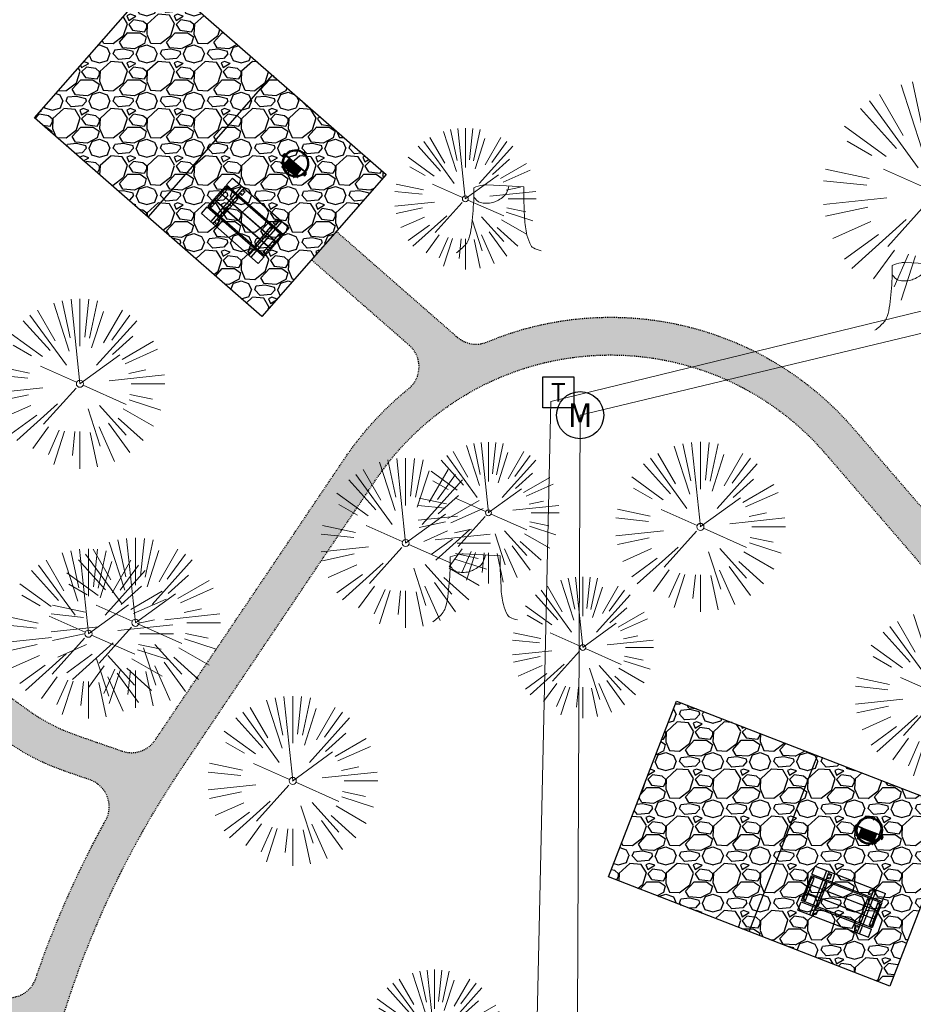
# Model space of a CAD drawing. Header units: feet. Extents: x 1134296 to 1140710, y 647902 to 649877.
# Tile 34 of 66: x 1134437 to 1134531, y 649044 to 649149. Entities that reach past the tile are written whole.
import ezdxf
from ezdxf.enums import TextEntityAlignment as Align
from ezdxf.lldxf.tags import DXFTag

# ---------------------------------------------------------------- set-up
doc = ezdxf.new("R2010")
doc.units = ezdxf.units.FT
doc.header["$MEASUREMENT"] = 0
doc.linetypes.add('RAD', pattern=[0.13, 0.08, -0.05])
for name, color, linetype, lineweight in [('-ANGLE-IRON', 8, 'Continuous', 25), ('V-SITE-VEGE', 8, 'Continuous', 18), ('V-UTIL-POWR-LINE-UNDR', 8, 'EXIST_PROP POWER UNDERGROUND LINE 1', 15)]:
    doc.layers.add(name, color=color, linetype=linetype, lineweight=lineweight)
for name, color, linetype in [('-BOLTS-LAGS-SCREWS', 7, 'Continuous'), ('-CONCRETE', 9, 'Continuous'), ('-HARDWARE', 7, 'Continuous'), ('-TIMBER', 6, 'Continuous'), ('C-CAMPSITE-PADS', 6, 'Continuous'), ('C-SWLK-GRVL', 5, 'RAD'), ('C-SWLK-GRVL-PATT', 8, 'Continuous'), ('G-TEXT-ST02', 2, 'Continuous'), ('G-XREF', 7, 'Continuous'), ('V-UTIL-POWR-STRC', 1, 'Continuous')]:
    doc.layers.add(name, color=color, linetype=linetype)
doc.styles.add('SEI-Dim & Leader', font='tahoma.ttf')
doc.styles.get("Standard").update_dxf_attribs({"font": 'arial.ttf'})
tags = doc.linetypes.add('EXIST_PROP POWER UNDERGROUND LINE 1', pattern='A,1.5,-0.2,["P-UG",Standard,S=0.08,R=0,X=-0.1,Y=-0.04],-0.3', length=2).pattern_tags.tags
tags[6] = DXFTag(74, 10)
pattern_1 = [(228.012787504, (3.6, 5), (-40.00000000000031, -45.00000000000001), [0.67268, -66.5954402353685]), (184.969740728, (3.15, 4.5), (59.99999999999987, 5.000000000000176), [1.15434, -114.27962380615]), (132.510447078, (2, 4.4), (50.00000000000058, -54.99999999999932), [0.8139400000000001, -80.5801629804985]), (267.273689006, (0.05, 3.15), (5.000000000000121, 100.0000000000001), [1.05119, -104.067790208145]), (292.833654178, (0, 2.1), (-24.99999999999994, 60.00000000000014), [1.030775, -102.0468656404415]), (357.273689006, (0.4, 1.15), (-100.0000000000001, 5.000000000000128), [1.05119, -104.067790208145]), (37.6942404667, (1.45, 1.1), (-64.99999999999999, -49.99999999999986), [1.390145, -137.62424274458]), (72.2553283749, (2.55, 1.95), (35.00000000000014, 110), [1.31244, -129.9316074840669]), (121.429565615, (2.95, 3.2), (-40.0000000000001, 64.99999999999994), [1.05475, -104.420365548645]), (175.236358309, (2.4, 4.1), (54.99999999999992, -5.00000000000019), [1.20416, -59.0038128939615]), (222.397437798, (1.2, 4.2), (-59.99999999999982, -54.99999999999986), [1.55724, -154.1668750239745]), (138.814074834, (5, 3.1), (-35.00000000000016, 30), [0.5315049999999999, -52.61922406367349]), (171.46923439, (4.600000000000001, 3.45), (64.99999999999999, -9.999999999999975), [1.011185, -100.107557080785]), (225, (3.6, 3.6), (-5.551115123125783e-16, -4.999999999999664), [0.707105, -6.3639628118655]), (203.198590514, (3.25, 4.2), (24.99999999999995, 9.999999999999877), [0.38079, -37.6980755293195]), (291.801409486, (2.9, 4.050000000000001), (-4.99999999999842, 15.00000000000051), [0.538515, -26.3873090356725]), (30.96375653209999, (3.1, 3.55), (15.00000000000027, 9.999999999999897), [0.874645, -28.2801144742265]), (161.565051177, (3.85, 4), (10.00000000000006, -4.999999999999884), [0.632455, -15.178933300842]), (16.389540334, (0, 4.050000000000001), (49.99999999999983, 15.00000000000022), [0.886, -87.714225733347]), (70.3461759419, (0.8500000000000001, 4.3), (-20.0000000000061, -55.00000000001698), [0.7433049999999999, -73.58703873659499]), (293.198590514, (3.85, 5), (-9.999999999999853, 24.99999999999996), [0.761575, -37.3172905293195]), (343.610459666, (4.149999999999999, 4.3), (-49.99999999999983, 15.00000000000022), [0.8859999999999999, -87.71422573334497]), (339.44395478, (0, 0.95), (-25.00000000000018, 10.00000000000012), [0.8543999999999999, -41.86561872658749]), (294.775140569, (0.8, 0.65), (-25.00000000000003, 55.00000000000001), [0.71589, -70.87321531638]), (66.8014094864, (3.9, 0), (9.999999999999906, 24.99999999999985), [0.761575, -37.3172905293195]), (17.3540246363, (4.2, 0.7000000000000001), (-64.99999999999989, -19.99999999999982), [0.838155, -82.97711807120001]), (69.44395478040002, (1.45, 0), (-10.00000000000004, -24.99999999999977), [0.4272, -42.29281872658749]), (101.309932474, (3.6, 0), (-4.999999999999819, 20.00000000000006), [0.25495, -25.240147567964]), (165.963756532, (3.55, 0.25), (14.99999999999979, -5.000000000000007), [1.030775, -19.5847531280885]), (186.009005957, (2.55, 0.5), (50.00000000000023, 4.999999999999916), [0.9552499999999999, -94.56961587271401]), (303.690067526, (3.1, 3.1), (-4.999999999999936, 9.999999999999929), [0.7211099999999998, -17.30664637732]), (353.157226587, (3.5, 2.5), (85.00000000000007, -10.00000000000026), [1.25897, -124.6378131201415]), (60.9453959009, (4.75, 2.35), (-19.99999999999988, -34.99999999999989), [0.51478, -50.963370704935]), (90, (5, 2.8), (-4.999999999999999, 5), [0.3, -4.699999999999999]), (120.256437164, (2.45, 0.65), (20.00000000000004, -35.00000000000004), [0.69462, -68.76759994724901]), (48.01278750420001, (2.1, 1.25), (40, 44.99999999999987), [1.34536, -65.92276023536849]), (0, (3, 2.25), (5, 5), [1.3, -3.7]), (325.3048464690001, (4.3, 2.25), (50.0000000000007, -34.99999999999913), [0.7905699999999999, -78.26637150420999]), (254.054604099, (4.95, 1.8), (-5.000000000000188, -20.00000000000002), [0.72801, -35.6725394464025]), (207.645975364, (4.75, 1.1), (-94.99999999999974, -50.00000000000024), [1.185325, -117.347370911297]), (175.42607874, (3.7, 0.55), (-64.99999999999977, 5.000000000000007), [1.253995, -124.1453670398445])]

# ---------------------------------------------------------------- blocks, each defined once
blk = doc.blocks.new('V-SITE-Meter')
blk.add_circle((0, 0), 0.08)
at = {"style": 'SEI-Dim & Leader'}
blk.add_text('M', height=0.08, dxfattribs=at).set_placement((0, 0), align=Align.MIDDLE_CENTER)
blk = doc.blocks.new('*U840', base_point=(1134495.955, 649106.737))
at = {"xscale": 31.25, "yscale": 31.25, "zscale": 31.25}
blk.add_blockref('V-SITE-Meter', (1134495.955, 649106.737), dxfattribs=at)
blk = doc.blocks.new('V-SITE-VEGE-Coniferious Tree 2')
at = {"color": 0, "linetype": 'ByBlock'}
for p, q in [((-0.0574950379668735, 0.2703678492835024), (-0.1039851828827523, 0.4890788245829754)), ((-0.0003172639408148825, 0.0025937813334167), (-0.05229705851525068, 0.4972664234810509)), ((-3.601054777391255e-05, 0.2219193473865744), (-3.601054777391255e-05, 0.5000060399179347)), ((0.02890183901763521, 0.2753366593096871), (0.05222503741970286, 0.4972664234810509)), ((0.0571938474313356, 0.2692740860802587), (0.1039131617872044, 0.4890788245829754)), ((-0.06264093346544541, 0.1926377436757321), (-0.1545378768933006, 0.4755369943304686)), ((-0.07913071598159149, 0.1088658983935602), (-0.2939353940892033, 0.4045257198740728)), ((-0.1460065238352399, 0.2528363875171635), (-0.2500390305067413, 0.4330260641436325)), ((0.06850648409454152, 0.2109817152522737), (0.1382469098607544, 0.425630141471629)), ((0.139142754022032, 0.2410654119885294), (0.2499670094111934, 0.4330260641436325)), ((0.1868724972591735, 0.2572635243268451), (0.2938633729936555, 0.4045257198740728)), ((-0.1756943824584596, 0.1950752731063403), (-0.3346129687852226, 0.3715878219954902)), ((0.09777767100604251, 0.108636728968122), (0.3345409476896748, 0.3715878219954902)), ((-0.2201011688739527, 0.1598873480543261), (-0.4045617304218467, 0.2938993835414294)), ((0.1919663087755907, 0.1728666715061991), (0.3115823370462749, 0.2805763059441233)), ((-0.2844040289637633, 0.1641894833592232), (-0.393144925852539, 0.2269610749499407)), ((0.2487690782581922, 0.143647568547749), (0.4329900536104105, 0.2500030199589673)), ((0.2658942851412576, 0.1183972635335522), (0.4567507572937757, 0.2033670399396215)), ((-0.0009318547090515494, -0.0006770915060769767), (0.2349564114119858, 0.1707208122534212)), ((-0.2961437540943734, 0.06292784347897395), (-0.4891148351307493, 0.1039491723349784)), ((-0.01992166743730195, 0.008854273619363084), (-0.2318825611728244, 0.1032199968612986)), ((-0.3060292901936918, 0.03215663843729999), (-0.4973024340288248, 0.05226104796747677)), ((0.173080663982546, 0.01818771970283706), (0.497230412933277, 0.05226104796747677)), ((0.2872695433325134, 0.06106323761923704), (0.3884790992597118, 0.08257391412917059)), ((0.3024988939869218, 0), (0.4999700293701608, 0)), ((-0.2182782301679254, -0.02292736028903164), (-0.4973024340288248, -0.05226104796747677)), ((-0.02300503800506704, -0.02554197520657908), (-0.2137781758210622, -0.2373882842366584)), ((0.01849546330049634, -0.008260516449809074), (0.2719985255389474, -0.1211160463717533)), ((-0.302185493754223, -0.0642195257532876), (-0.4891148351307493, -0.1039491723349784)), ((0.2936342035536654, -0.06241742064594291), (0.4274066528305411, -0.09084484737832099)), ((-0.2881436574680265, -0.1282723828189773), (-0.4568227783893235, -0.2033670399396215)), ((-0.1320480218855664, -0.1188660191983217), (-0.3716238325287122, -0.3345769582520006)), ((0.1143820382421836, -0.1271057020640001), (0.2718110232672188, -0.301920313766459)), ((0.2891445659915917, -0.09395946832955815), (0.4755009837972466, -0.1545018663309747)), ((0.04781873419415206, -0.1473038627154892), (0.1192466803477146, -0.3671294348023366)), ((0.2555295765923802, -0.1475434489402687), (0.4329900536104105, -0.2500030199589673)), ((-0.254528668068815, -0.1848980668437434), (-0.4045617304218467, -0.2938993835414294)), ((0.2253521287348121, -0.2029399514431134), (0.3715518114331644, -0.3345769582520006)), ((-0.1842986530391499, -0.2536176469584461), (-0.2766747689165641, -0.3807650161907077)), ((0.1131111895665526, -0.2541280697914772), (0.2033310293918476, -0.4567867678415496)), ((0.1688618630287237, -0.2324611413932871), (0.2938633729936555, -0.4045257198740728)), ((-0.1213812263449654, -0.2725449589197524), (-0.1855903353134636, -0.4167758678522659)), ((-0.09098502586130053, -0.2799408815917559), (-0.1545378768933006, -0.4755369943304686)), ((-0.02966136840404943, -0.2817638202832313), (-0.04434904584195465, -0.4216092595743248)), ((-3.601054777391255e-05, -0.2817638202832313), (-3.601054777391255e-05, -0.5000060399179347)), ((0.06104806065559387, -0.2873055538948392), (0.1039131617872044, -0.4890788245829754))]:
    blk.add_line(p, q, dxfattribs=at)
blk.add_circle((-3.601054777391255e-05, 0), 0.02083358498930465)
blk = doc.blocks.new('V-UTIL-POWR-TRANS')
blk.add_lwpolyline([(-0.07500000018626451, 0.07500000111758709), (0.07499999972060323, 0.07500000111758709), (0.07499999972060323, -0.07499999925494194), (-0.07500000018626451, -0.07499999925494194)], close=True)
at = {"style": 'SEI-Dim & Leader'}
blk.add_text('T', height=0.09, dxfattribs=at).set_placement((0, 0), align=Align.MIDDLE_CENTER)
blk = doc.blocks.new('*U893', base_point=(1134495.955, 649106.737))
at = {"xscale": 31.25, "yscale": 31.25, "zscale": 31.25}
blk.add_blockref('V-SITE-Meter', (1134495.955, 649106.737), dxfattribs=at)
blk = doc.blocks.new('V-SITE-VEGE-Stump')
for points in [[(-0.122905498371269, -0.01429599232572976, 0.05261256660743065), (-0.09863241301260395, 0.007697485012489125, 0.1061947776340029), (-0.09053039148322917, 0.02191696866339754, 0.04486152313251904), (-0.08374707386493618, 0.05273626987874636, 0.02007395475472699), (-0.07764030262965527, 0.1228815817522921, 0.01167487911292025), (-0.07732468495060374, 0.1363966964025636, 0.007866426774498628), (-0.07764030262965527, 0.1564565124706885)], [(-0.07764030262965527, 0.1564565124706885, -0.02766804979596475), (-0.05341885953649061, 0.1633605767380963, -0.0679781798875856), (-0.04316680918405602, 0.1642506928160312), (0.008593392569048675, 0.1616126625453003), (0.05395851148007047, 0.1590945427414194)], [(0.01506844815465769, 0.161253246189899, -0.08286378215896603), (0.008147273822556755, 0.1419669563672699, -0.1113242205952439), (-0.002098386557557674, 0.130555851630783, -0.03931328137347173), (-0.01592715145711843, 0.1222882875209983, -0.04919659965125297), (-0.02797848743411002, 0.1177254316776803, -0.06600187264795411), (-0.0446681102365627, 0.1155126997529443, -0.07018691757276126), (-0.06035359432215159, 0.1177254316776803, -0.1148593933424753), (-0.06850904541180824, 0.1222766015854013, -0.0759377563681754), (-0.07734269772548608, 0.1331671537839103)], [(0.05395851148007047, 0.1590945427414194, 0.004334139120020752), (0.05376627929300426, 0.1369184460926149, 0.00834373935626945), (0.05395851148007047, 0.1253997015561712), (0.05605689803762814, 0.07623641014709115, 0.04625247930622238), (0.06241632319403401, 0.03170819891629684, 0.06962485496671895), (0.07334360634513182, 0.00381048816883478, 0.1497246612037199), (0.07941695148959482, -0.001975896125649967, 0.05852299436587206), (0.09922370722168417, -0.009139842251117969)]]:
    blk.add_lwpolyline(points, format="xyb")
blk = doc.blocks.new('C_XBASE-PACTOLA_02403811')
at = {"layer": 'V-UTIL-POWR-LINE-UNDR', "flags": 128}
for points in [[(1134480.127728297, 648231.4910384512), (1134494.996471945, 648496.1691917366), (1134496.354631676, 648566.44434151), (1134464.634199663, 648641.5326281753), (1134459.677329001, 648691.5978201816), (1134473.792826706, 648747.2770438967), (1134487.668805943, 648772.8760612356), (1134492.621603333, 648802.5716343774), (1134496.091176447, 648841.0190152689), (1134500.796308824, 648860.3211453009), (1134494.587384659, 648928.3795930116), (1134495.610681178, 649027.1179445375), (1134495.955, 649106.737), (1134599.221251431, 649131.4978260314), (1134637.553107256, 649168.5421751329), (1134656.340245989, 649214.8847448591), (1134694.635392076, 649279.0850905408), (1134746.477990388, 649319.7325033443), (1134803.106029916, 649342.8457422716), (1134848.624546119, 649349.4784079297), (1134877.799434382, 649337.8966334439), (1134908.972639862, 649315.1325047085), (1134965.723883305, 649315.5318607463), (1135021.655, 649297.834), (1135074.570971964, 649267.2988659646), (1135109.814885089, 649210.9488559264), (1135119.855903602, 649164.3586520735), (1135144.601334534, 649102.1495441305)], [(1134492.850503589, 649108.173474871), (1134575.969755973, 649128.4657203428), (1134599.221251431, 649131.4978260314)], [(1134473.064766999, 648231.4851816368), (1134478.456472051, 648413.8985310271), (1134486.335689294, 648507.9673143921), (1134488.00060163, 648563.7146524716), (1134458.971848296, 648637.4778226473), (1134452.334526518, 648694.363610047), (1134469.755962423, 648757.0102291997), (1134484.270288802, 648785.6038176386), (1134490.079328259, 648837.1034557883), (1134491.323436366, 648874.3994407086), (1134488.842662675, 648927.9953235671), (1134492.850503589, 649108.173474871)]]:
    blk.add_lwpolyline(points, dxfattribs=at)
at = {"layer": 'V-SITE-VEGE', "xscale": 23.99971008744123, "yscale": 23.99971008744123, "zscale": 23.99971008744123, "rotation": 8.537736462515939e-07}
blk.add_blockref('V-SITE-VEGE-Coniferious Tree 2', (1134533.68, 649130.333), dxfattribs=at)
at = {"layer": 'V-SITE-VEGE'}
for name, p, xscale, yscale, zscale in [('V-SITE-VEGE-Coniferious Tree 2', (1134483.794, 649129.669), 14.99981880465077, 14.99981880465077, 14.99981880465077), ('V-SITE-VEGE-Stump', (1134487.808, 649124.54), 40.31522404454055, 40.31522404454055, 40.31522404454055), ('V-SITE-VEGE-Stump', (1134532.139, 649116.313), 40.31522404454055, 40.31522404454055, 40.31522404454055), ('V-SITE-VEGE-Coniferious Tree 2', (1134442.95, 649110.068), 17.99978256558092, 17.99978256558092, 17.99978256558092), ('V-SITE-VEGE-Coniferious Tree 2', (1134486.235, 649096.388), 14.99981880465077, 14.99981880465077, 14.99981880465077), ('V-SITE-VEGE-Coniferious Tree 2', (1134508.703, 649094.901), 17.99978256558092, 17.99978256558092, 17.99978256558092), ('V-SITE-VEGE-Coniferious Tree 2', (1134477.467, 649093.186), 17.99978256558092, 17.99978256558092, 17.99978256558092), ('V-SITE-VEGE-Coniferious Tree 2', (1134448.839, 649084.734), 17.99978256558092, 17.99978256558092, 17.99978256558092), ('V-SITE-VEGE-Coniferious Tree 2', (1134443.858, 649083.573), 17.99978256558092, 17.99978256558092, 17.99978256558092), ('V-SITE-VEGE-Stump', (1134485.31, 649085.407), 40.31522404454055, 40.31522404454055, 40.31522404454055), ('V-SITE-VEGE-Coniferious Tree 2', (1134496.24, 649082.121), 14.99981880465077, 14.99981880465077, 14.99981880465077), ('V-SITE-VEGE-Coniferious Tree 2', (1134534.077, 649077.065), 17.99978256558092, 17.99978256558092, 17.99978256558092), ('V-SITE-VEGE-Coniferious Tree 2', (1134465.502, 649067.974), 17.99978256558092, 17.99978256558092, 17.99978256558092), ('V-SITE-VEGE-Coniferious Tree 2', (1134480.525, 649040.473), 14.99981880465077, 14.99981880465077, 14.99981880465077)]:
    blk.add_blockref(name, p, dxfattribs=dict(at, xscale=xscale, yscale=yscale, zscale=zscale))
at = {"layer": 'V-UTIL-POWR-STRC', "xscale": 22, "yscale": 22, "zscale": 22, "rotation": 0.02560174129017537}
blk.add_blockref('V-UTIL-POWR-TRANS', (1134493.645252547, 649109.1638300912), dxfattribs=at)
at = {"layer": 'V-UTIL-POWR-STRC'}
for name in ['*U840', '*U893']:
    blk.add_blockref(name, (1134495.955, 649106.737), dxfattribs=at)
at = {"layer": 'V-UTIL-POWR-STRC', "xscale": 31.25, "yscale": 31.25, "zscale": 31.25}
blk.add_blockref('V-SITE-Meter', (1134495.955, 649106.737), dxfattribs=at)
blk = doc.blocks.new('10FT_Precast Table')
at = {"layer": '-ANGLE-IRON'}
for p, q in [((-28.53399626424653, 21.12499979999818), (-28.53399626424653, 27.62500020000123)), ((-28.53399626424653, 27.62500020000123), (-24.53403626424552, 27.62500020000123)), ((-24.53403626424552, 27.62500020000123), (-24.53403626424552, 21.12499979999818)), ((28.46604333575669, 21.12499979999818), (28.46604333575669, 27.62500020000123)), ((28.46604333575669, 27.62500020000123), (32.4660033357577, 27.62500020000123)), ((32.4660033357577, 27.62500020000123), (32.4660033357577, 21.12499979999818)), ((-43.49999999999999, 15.25000002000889), (-46.49999999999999, 15.25000002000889)), ((-46.49999999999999, 15.25000002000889), (-46.49999999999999, -15.25000001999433)), ((-43.49999999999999, -15.25000001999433), (-43.49999999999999, 15.25000002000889)), ((-24.53403626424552, 21.12499979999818), (-28.53399626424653, 21.12499979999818)), ((-25.53399626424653, 15.25000002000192), (-28.53399626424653, 15.25000002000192)), ((-28.53399626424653, 15.25000002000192), (-28.53399626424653, -15.2500000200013)), ((-25.53399626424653, -15.2500000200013), (-25.53399626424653, 15.25000002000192)), ((32.4660033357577, 21.12499979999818), (28.46604333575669, 21.12499979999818)), ((32.4660033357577, 15.25000002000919), (29.4660033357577, 15.25000002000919)), ((29.4660033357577, 15.25000002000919), (29.4660033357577, -15.25000001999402)), ((32.4660033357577, -15.25000001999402), (32.4660033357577, 15.25000002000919)), ((46.50000000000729, 15.25000002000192), (43.50000000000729, 15.25000002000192)), ((43.50000000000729, 15.25000002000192), (43.50000000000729, -15.2500000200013)), ((46.50000000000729, -15.2500000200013), (46.50000000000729, 15.25000002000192)), ((-46.49999999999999, -15.25000001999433), (-43.49999999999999, -15.25000001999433)), ((-28.53399626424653, -15.2500000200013), (-25.53399626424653, -15.2500000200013)), ((-28.53399626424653, -27.62500019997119), (-28.53399626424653, -21.12499979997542)), ((-28.53399626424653, -21.12499979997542), (-24.53403626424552, -21.12499979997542)), ((-24.53403626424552, -21.12499979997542), (-24.53403626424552, -27.62500019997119)), ((28.46604333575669, -27.62500019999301), (28.46604333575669, -21.12499979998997)), ((28.46604333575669, -21.12499979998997), (32.4660033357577, -21.12499979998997)), ((29.4660033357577, -15.25000001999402), (32.4660033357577, -15.25000001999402)), ((32.4660033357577, -21.12499979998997), (32.4660033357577, -27.62500019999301)), ((43.50000000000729, -15.2500000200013), (46.50000000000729, -15.2500000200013)), ((-24.53403626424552, -27.62500019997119), (-28.53399626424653, -27.62500019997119)), ((32.4660033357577, -27.62500019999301), (28.46604333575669, -27.62500019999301))]:
    blk.add_line(p, q, dxfattribs=at)
at = {"layer": '-BOLTS-LAGS-SCREWS'}
for centre in [(-26.53401626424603, 26.12500020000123), (30.46602333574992, 26.12500020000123), (-44.99999999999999, 14.25000402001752), (-27.03399626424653, 14.25000402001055), (-26.53401626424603, 22.62499979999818), (30.46602333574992, 22.62499979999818), (30.9660033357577, 14.25000402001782), (45.00000000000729, 14.25000402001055), (-44.99999999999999, 8.750004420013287), (-44.99999999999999, 2.750004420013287), (-27.03399626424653, 8.750004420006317), (-27.03399626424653, 2.750004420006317), (30.9660033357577, 8.750004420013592), (30.9660033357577, 2.750004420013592), (45.00000000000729, 8.750004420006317), (45.00000000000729, 2.750004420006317), (-44.99999999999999, -2.750004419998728), (-44.99999999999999, -8.750004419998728), (-27.03399626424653, -2.750004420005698), (-27.03399626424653, -8.750004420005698), (30.9660033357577, -2.750004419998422), (30.9660033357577, -8.750004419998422), (45.00000000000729, -2.750004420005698), (45.00000000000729, -8.750004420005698), (-44.99999999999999, -14.25000402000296), (-27.03399626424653, -14.25000402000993), (-26.53401626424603, -22.62499979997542), (30.46602333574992, -22.62499979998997), (30.9660033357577, -14.25000401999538), (45.00000000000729, -14.25000402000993), (-26.53401626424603, -26.12500019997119), (30.46602333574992, -26.12500019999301)]:
    blk.add_circle(centre, 0.15625000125, dxfattribs=at)
at = {"layer": '-CONCRETE'}
for p, q in [((-32.03399630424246, -29.99999999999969), (-32.03399630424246, 30.00000000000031)), ((-28.53399626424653, 29.99999999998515), (-28.53399626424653, 27.62500020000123)), ((-28.53399626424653, -27.12499979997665), (-28.53399626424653, 27.12499979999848)), ((32.4660033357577, 29.99999999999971), (32.4660033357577, 27.62500020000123)), ((32.4660033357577, -27.1249997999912), (32.4660033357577, 27.12499979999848)), ((35.96600337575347, -29.99999999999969), (35.96600337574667, 30.00000000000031)), ((-28.53399626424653, -29.99999999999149), (-28.53399626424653, -27.62500019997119)), ((32.4660033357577, -27.62500019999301), (32.4660033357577, -29.99999999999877))]:
    blk.add_line(p, q, dxfattribs=at)
at = {"layer": '-TIMBER'}
for p, q in [((-47.99999999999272, 18.7499999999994), (-47.99999999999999, 29.99999999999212)), ((-47.99999999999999, 29.99999999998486), (48, 29.9999999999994)), ((48.00000000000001, 18.75000000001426), (48.00000000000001, 29.99999999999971)), ((-47.99999999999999, 18.74999999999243), (48, 18.74999999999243)), ((-47.99999999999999, 5.875002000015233), (-47.99999999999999, 17.12500200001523)), ((-47.99999999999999, 17.12500200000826), (47.99999999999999, 17.12500200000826)), ((48.00000000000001, 17.12500200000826), (48.00000000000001, 5.875002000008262)), ((-47.99999999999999, 5.875002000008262), (47.99999999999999, 5.875002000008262)), ((-47.99999999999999, -5.625002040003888), (-47.99999999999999, 5.625002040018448)), ((-47.99999999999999, 5.625002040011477), (47.99999999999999, 5.625002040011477)), ((48.00000000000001, 5.625002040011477), (48.00000000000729, -5.625002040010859)), ((47.99999999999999, -5.625002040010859), (-47.99999999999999, -5.625002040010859)), ((-47.99999999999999, -17.1250019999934), (-47.99999999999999, -5.875002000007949)), ((47.99999999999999, -5.875002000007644), (-47.99999999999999, -5.875002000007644)), ((48.00000000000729, -5.875002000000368), (48.00000000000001, -17.12500200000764)), ((47.99999999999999, -17.12500200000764), (-47.99999999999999, -17.12500200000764)), ((-47.99999999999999, -29.99999999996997), (-47.99999999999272, -18.74999999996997)), ((-47.99999999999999, -18.74999999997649), (48, -18.74999999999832)), ((48.00000000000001, -29.99999999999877), (48.00000000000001, -18.74999999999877)), ((-47.99999999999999, -29.99999999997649), (48.00000000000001, -29.99999999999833))]:
    blk.add_line(p, q, dxfattribs=at)
blk = doc.blocks.new('*X1280')
at = {"color": 0}
for p, q in [((146.0622026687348, 353.5980429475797), (146.1426743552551, 353.6785146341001)), ((146.0622026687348, 352.8909361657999), (146.8122026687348, 353.6409361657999)), ((146.0622026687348, 352.5373827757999), (146.8122026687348, 353.2873827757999)), ((146.0622026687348, 351.8302759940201), (146.8122026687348, 352.5802759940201)), ((146.0622026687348, 351.4767226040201), (146.8122026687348, 352.2267226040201)), ((146.0622026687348, 350.7696158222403), (146.8122026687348, 351.5196158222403)), ((146.3246548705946, 350.6785146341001), (146.8122026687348, 351.1660624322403))]:
    blk.add_line(p, q, dxfattribs=at)
blk = doc.blocks.new('Pilot Rocks FS-30_18_PA')
at = {"layer": '-HARDWARE'}
for p, q in [((-8.817777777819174, 0.04421580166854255), (-17.86666666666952, 0.04421580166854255)), ((-17.86666666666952, 0.04421580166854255), (-12.77892653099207, 0.04421580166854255)), ((-10.20000000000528, 0.04421580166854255), (10.19999999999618, 0.04421580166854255)), ((8.817777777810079, 0.04421580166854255), (17.86666666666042, 0.04421580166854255)), ((12.77892653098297, 0.04421580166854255), (17.86666666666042, 0.04421580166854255)), ((-18.93333333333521, -4.555784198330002), (-18.93333333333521, -1.355784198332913)), ((-18.93333333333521, -1.355784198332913), (-18.86666666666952, -1.355784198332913)), ((-18.86666666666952, -1.355784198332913), (-18.86666666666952, -0.9557841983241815)), ((-18.86666666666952, -1.355784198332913), (-18.86666666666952, -0.9557841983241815)), ((-18.20000000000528, -1.355784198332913), (-18.20000000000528, -0.9557841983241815)), ((-18.20000000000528, -0.9557841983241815), (-18.20000000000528, -1.355784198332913)), ((-18.20000000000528, -1.355784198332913), (-18.13333333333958, -1.355784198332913)), ((-18.13333333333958, -1.355784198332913), (-18.13333333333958, -4.555784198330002)), ((-8.817777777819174, -0.6224508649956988), (-17.86666666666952, -0.6224508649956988)), ((-13.33940419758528, -0.6224508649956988), (-17.86666666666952, -0.6224508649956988)), ((-10.20000000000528, -0.6224508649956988), (10.19999999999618, -0.6224508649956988)), ((-10.20000000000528, -0.6224508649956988), (-10.20000000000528, -11.31238912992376)), ((-10.20000000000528, -11.31238912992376), (-10.20000000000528, -14.84572246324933)), ((-9.533333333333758, -0.6224508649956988), (-9.533333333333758, -11.31238912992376)), ((-9.533333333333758, -11.31238912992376), (-9.533333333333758, -14.84572246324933)), ((-9.533333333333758, -11.64572246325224), (9.533333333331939, -11.64572246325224)), ((-9.533333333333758, -12.31238912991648), (9.533333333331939, -12.31238912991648)), ((-8.817777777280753, -0.6224508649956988), (-8.817777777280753, -11.64572246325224)), ((-8.284444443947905, -0.6224508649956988), (-8.284444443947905, -11.64572246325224)), ((-7.502222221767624, -0.6224508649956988), (-7.502222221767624, -11.64572246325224)), ((-6.9688888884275, -0.6224508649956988), (-6.9688888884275, -11.64572246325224)), ((-6.18666666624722, -0.6224508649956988), (-6.18666666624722, -11.64572246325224)), ((-5.653333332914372, -0.6224508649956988), (-5.653333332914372, -11.64572246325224)), ((-4.871111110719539, -0.6224508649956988), (-4.871111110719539, -11.64572246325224)), ((-4.337777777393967, -0.6224508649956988), (-4.337777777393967, -11.64572246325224)), ((-3.555555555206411, -0.6224508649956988), (-3.555555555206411, -11.64572246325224)), ((-3.022222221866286, -0.6224508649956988), (-3.022222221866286, -11.64572246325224)), ((-2.23999999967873, -0.6224508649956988), (-2.23999999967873, -11.64572246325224)), ((-1.706666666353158, -0.6224508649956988), (-1.706666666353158, -11.64572246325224)), ((-0.9244444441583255, -0.6224508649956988), (-0.9244444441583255, -11.64572246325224)), ((-0.3911111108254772, -0.6224508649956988), (-0.3911111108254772, -11.64572246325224)), ((0.3911111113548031, -0.6224508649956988), (0.3911111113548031, -11.64572246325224)), ((0.9244444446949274, -0.6224508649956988), (0.9244444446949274, -11.64572246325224)), ((1.706666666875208, -0.6224508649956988), (1.706666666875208, -11.64572246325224)), ((2.240000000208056, -0.6224508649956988), (2.240000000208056, -11.64572246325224)), ((3.022222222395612, -0.6224508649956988), (3.022222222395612, -11.64572246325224)), ((3.555555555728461, -0.6224508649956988), (3.555555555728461, -11.64572246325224)), ((4.337777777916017, -0.6224508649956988), (4.337777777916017, -11.64572246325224)), ((4.871111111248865, -0.6224508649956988), (4.871111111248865, -11.64572246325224)), ((5.653333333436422, -0.6224508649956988), (5.653333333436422, -11.64572246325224)), ((6.18666666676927, -0.6224508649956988), (6.18666666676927, -11.64572246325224)), ((6.968888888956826, -0.6224508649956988), (6.968888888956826, -11.64572246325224)), ((7.502222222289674, -0.6224508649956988), (7.502222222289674, -11.64572246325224)), ((8.28444444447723, -0.6224508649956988), (8.28444444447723, -11.64572246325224)), ((8.817777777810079, -0.6224508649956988), (8.817777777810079, -11.64572246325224)), ((17.86666666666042, -0.6224508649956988), (8.817777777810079, -0.6224508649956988)), ((9.533333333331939, -0.6224508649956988), (9.533333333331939, -11.31238912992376)), ((9.533333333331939, -11.31238912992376), (9.533333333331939, -14.84572246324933)), ((10.19999999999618, -0.6224508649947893), (10.19999999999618, -11.31238912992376)), ((10.19999999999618, -11.31238912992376), (10.19999999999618, -14.84572246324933)), ((18.13333333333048, -4.555784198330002), (18.13333333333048, -1.355784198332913)), ((18.13333333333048, -1.355784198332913), (18.19999999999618, -1.355784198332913)), ((18.93333333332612, -4.555784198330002), (18.13333333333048, -4.555784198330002)), ((18.19999999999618, -1.355784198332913), (18.19999999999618, -0.9557841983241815)), ((18.19999999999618, -1.355784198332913), (18.19999999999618, -0.9557841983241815)), ((18.86666666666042, -1.355784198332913), (18.86666666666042, -0.9557841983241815)), ((18.86666666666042, -0.9557841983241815), (18.86666666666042, -1.355784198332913)), ((18.86666666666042, -1.355784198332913), (18.93333333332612, -1.355784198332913)), ((18.93333333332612, -1.355784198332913), (18.93333333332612, -4.555784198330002)), ((-10.20000000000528, -13.68324198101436), (-10.20000000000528, -14.84572246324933)), ((-9.533333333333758, -14.84572246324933), (-9.533333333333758, -14.47618734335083)), ((9.533333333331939, -14.47618734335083), (9.533333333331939, -14.84572246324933)), ((10.19999999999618, -14.84572246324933), (10.19999999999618, -13.68324198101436))]:
    blk.add_line(p, q, dxfattribs=at)
at = {"layer": '-HARDWARE', "flags": 128}
for points in [[(0.04426932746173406, 18.18944163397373, 1), (-0.6223972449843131, 18.18908719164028), (-0.6206959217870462, 14.98908764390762, 1), (0.04597065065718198, 14.98944208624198), (0.04426932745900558, 18.18944163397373)], [(-11.77825193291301, -8.933957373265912, -1), (-11.29140720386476, -9.3893985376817), (-13.47752479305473, -11.72625323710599, -1), (-13.96436952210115, -11.27081207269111), (-11.77825193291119, -8.93395737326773)], [(11.77825193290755, -8.933957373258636, 1), (11.29140720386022, -9.389398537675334), (13.47752479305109, -11.72625323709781, 1), (13.96436952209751, -11.27081207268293), (11.77825193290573, -8.933957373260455)]]:
    blk.add_lwpolyline(points, format="xyb", dxfattribs=at)
at = {"layer": '-HARDWARE'}
for points in [[(-18.93333333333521, -4.555784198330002), (-18.93333333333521, -1.355784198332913), (-18.13333333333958, -1.355784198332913), (-18.13333333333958, -4.555784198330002)], [(-7.502222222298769, -11.64572246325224), (-8.28444444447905, -11.64572246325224), (-8.28444444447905, -0.6224508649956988), (-7.502222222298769, -0.6224508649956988)], [(-6.186666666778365, -11.64572246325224), (-6.968888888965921, -11.64572246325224), (-6.968888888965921, -0.6224508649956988), (-6.186666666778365, -0.6224508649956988)], [(-4.87111111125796, -11.64572246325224), (-5.653333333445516, -11.64572246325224), (-5.653333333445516, -0.6224508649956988), (-4.87111111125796, -0.6224508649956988)], [(-3.555555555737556, -11.64572246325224), (-4.337777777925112, -11.64572246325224), (-4.337777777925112, -0.6224508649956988), (-3.555555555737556, -0.6224508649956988)], [(-2.240000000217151, -11.64572246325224), (-3.022222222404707, -11.64572246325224), (-3.022222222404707, -0.6224508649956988), (-2.240000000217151, -0.6224508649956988)], [(-0.9244444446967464, -11.64572246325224), (-1.706666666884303, -11.64572246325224), (-1.706666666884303, -0.6224508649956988), (-0.9244444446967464, -0.6224508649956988)], [(-0.3911111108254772, -11.64572246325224), (0.3911111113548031, -11.64572246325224), (0.3911111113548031, -0.6224508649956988), (-0.3911111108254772, -0.6224508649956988)], [(0.9244444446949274, -11.64572246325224), (1.706666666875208, -11.64572246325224), (1.706666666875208, -0.6224508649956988), (0.9244444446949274, -0.6224508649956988)], [(2.240000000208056, -11.64572246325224), (3.022222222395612, -11.64572246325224), (3.022222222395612, -0.6224508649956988), (2.240000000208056, -0.6224508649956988)], [(3.555555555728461, -11.64572246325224), (4.337777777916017, -11.64572246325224), (4.337777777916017, -0.6224508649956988), (3.555555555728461, -0.6224508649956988)], [(4.871111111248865, -11.64572246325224), (5.653333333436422, -11.64572246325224), (5.653333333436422, -0.6224508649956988), (4.871111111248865, -0.6224508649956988)], [(6.18666666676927, -11.64572246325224), (6.968888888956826, -11.64572246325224), (6.968888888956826, -0.6224508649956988), (6.18666666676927, -0.6224508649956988)], [(7.502222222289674, -11.64572246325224), (8.28444444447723, -11.64572246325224), (8.28444444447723, -0.6224508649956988), (7.502222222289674, -0.6224508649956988)], [(18.93333333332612, -4.555784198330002), (18.93333333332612, -1.355784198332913), (18.13333333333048, -1.355784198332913), (18.13333333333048, -4.555784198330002)]]:
    blk.add_lwpolyline(points, close=True, dxfattribs=at)
for centre, radius, start, end in [((0, 9.094947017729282e-13), 17.06666666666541, 0.1484403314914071, 179.8515596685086), ((0, 0), 15.73333333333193, 0.1610200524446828, 179.8389799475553), ((-17.86666666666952, -0.9557841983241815), 1, 90, 180), ((-17.86666666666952, -0.9557841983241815), 1, 90, 180), ((17.86666666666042, -0.9557841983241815), 1, 0, 90), ((17.86666666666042, -0.9557841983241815), 1, 0, 90), ((-17.86666666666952, -0.9557841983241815), 0.3333333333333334, 90, 180), ((-17.86666666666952, -0.9557841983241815), 0.3333333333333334, 90, 180), ((0, 9.094947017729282e-13), 17.06666666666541, 182.0901397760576, 220.7490543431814), ((0, 0), 15.73333333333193, 182.2673591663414, 220.2247561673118), ((-9.094947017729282e-13, 1.818989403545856e-12), 17.06666666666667, 220.7490543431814, 233.2977773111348), ((-9.094947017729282e-13, 1.818989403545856e-12), 15.73333333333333, 220.2247561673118, 229.5860659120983), ((-9.866666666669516, -11.64572246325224), 0.3333333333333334, 0, 180), ((-9.094947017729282e-13, 1.818989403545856e-12), 15.73333333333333, 232.7040475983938, 307.2959524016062), ((9.866666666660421, -11.64572246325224), 0.3333333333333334, 0, 180), ((-9.094947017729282e-13, 1.818989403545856e-12), 15.73333333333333, 310.4139340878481, 319.7752438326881), ((-6.821210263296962e-11, 6.548361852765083e-11), 17.06666666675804, 306.7022226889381, 319.2509456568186), ((0, 0), 15.73333333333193, 319.7752438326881, 357.7326408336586), ((0, 9.094947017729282e-13), 17.06666666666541, 319.2509456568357, 357.9098602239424), ((17.86666666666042, -0.9557841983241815), 0.3333333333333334, 0, 90), ((17.86666666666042, -0.9557841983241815), 0.3333333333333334, 0, 90), ((-9.866666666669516, -14.84572246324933), 0.3333333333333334, 180, 0), ((-9.866666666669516, -14.84572246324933), 0.3333333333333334, 180, 0), ((-9.094947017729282e-13, 1.818989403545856e-12), 17.06666666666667, 236.0413981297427, 303.9586018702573), ((9.866666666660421, -14.84572246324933), 0.3333333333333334, 180, 0), ((9.866666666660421, -14.84572246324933), 0.3333333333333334, 180, 0)]:
    blk.add_arc(centre, radius, start, end, dxfattribs=at)
at = {"layer": '-HARDWARE', "rotation": 180}
for p, xscale, yscale, zscale in [((137.6663495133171, 372.583162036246), 1.066666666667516, 1.066666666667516, 1.066666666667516), ((-137.6663495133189, 372.583162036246), -1.066666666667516, 1.066666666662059, 1.066666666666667)]:
    blk.add_blockref('*X1280', p, dxfattribs=dict(at, xscale=xscale, yscale=yscale, zscale=zscale))
blk = doc.blocks.new('C_PBASE-PACTOLA_02403811')
at = {"layer": 'C-CAMPSITE-PADS'}
for points in [[(1134438.131665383, 649138.2575985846), (1134451.300109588, 649153.3105742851), (1134475.384870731, 649132.2410635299), (1134462.216426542, 649117.1880878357)], [(1134498.944873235, 649057.7955339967), (1134506.178606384, 649076.4415283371), (1134536.012197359, 649064.86755528), (1134528.778464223, 649046.2215609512)]]:
    blk.add_lwpolyline(points, close=True, dxfattribs=at)
at = {"layer": 'C-SWLK-GRVL', "flags": 128}
for points in [[(1134470.117493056, 649126.2198732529), (1134482.93650839, 649115.0057125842)], [(1134477.860940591, 649114.1312895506), (1134467.483804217, 649123.2092781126)]]:
    blk.add_lwpolyline(points, dxfattribs=at)
for points in [[(1134482.93650839, 649115.0057125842, 0.2860719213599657), (1134486.068415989, 649114.4955943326, -0.3242747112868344), (1134524.910412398, 649105.345630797), (1134536.52631945, 649091.8938999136, 0.04491381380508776), (1134548.898274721, 649079.92753147, -0.3220469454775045), (1134554.785664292, 649058.5476908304, 0.441520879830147), (1134558.179472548, 649051.9832590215), (1134566.021082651, 649049.8797385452, 0.3433332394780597), (1134571.680299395, 649052.2681860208, -0.02077816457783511), (1134597.711378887, 649094.5801124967), (1134601.857481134, 649091.7855040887)], [(1134428.464585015, 649081.9918112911), (1134437.392119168, 649075.5204750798, 0.07341014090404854), (1134442.571547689, 649072.8196084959), (1134447.434878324, 649071.1314278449, 0.3404680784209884), (1134450.907684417, 649072.2907849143), (1134470.968137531, 649102.104693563, -0.07454195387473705), (1134477.774160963, 649109.5423312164, 0.4652850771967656), (1134477.860940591, 649114.1312895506)], [(1134515.801917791, 648989.2004602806), (1134528.51809844, 648999.6742896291, -0.4142135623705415), (1134535.556339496, 648998.9937289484), (1134540.042125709, 648993.5475768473, -0.2768597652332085), (1134540.804653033, 648988.4614401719, 0.01548046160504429), (1134527.749382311, 648953.8208523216, -0.124350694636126), (1134521.070339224, 648943.5569414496), (1134506.572578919, 648930.1459899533, 0.03970333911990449), (1134501.197764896, 648924.3178464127), (1134494.136157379, 648915.3233278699, -0.3346006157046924), (1134482.502472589, 648912.2356799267), (1134448.93629179, 648925.8904717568, -0.4109328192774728), (1134443.399896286, 648938.8174027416), (1134444.835329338, 648942.4625679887, 0.2500295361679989), (1134442.677586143, 648961.1639925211, -0.1364820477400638), (1134439.167762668, 648971.2919705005), (1134436.920544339, 649007.3117520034, -0.1651222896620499), (1134453.759212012, 649069.3634849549), (1134474.286828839, 649099.8716937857, -0.494522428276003), (1134521.882953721, 649102.7313442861), (1134533.498860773, 649089.2796134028, 0.04491381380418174), (1134546.38631418, 649076.8146462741, -0.3543479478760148), (1134550.337651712, 649058.3434381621), (1134549.784071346, 649057.2545665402, -0.4060480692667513), (1134546.132100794, 649055.2149796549), (1134537.86765222, 649057.4319270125, -0.02700540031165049), (1134533.661234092, 649058.8076071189)], [(1134409.686654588, 649051.3404520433, 0.08815084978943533), (1134412.262785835, 649050.2457472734), (1134434.755213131, 649045.0747282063, 0.3846655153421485), (1134438.267541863, 649047.0322900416, -0.04413898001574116), (1134445.675238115, 649063.794521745, 0.4649989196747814), (1134444.032547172, 649068.0783218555), (1134441.259830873, 649069.0407992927, -0.07341014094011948), (1134435.044516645, 649072.2818391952), (1134426.116982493, 649078.7531754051)]]:
    blk.add_lwpolyline(points, format="xyb", dxfattribs=at)
at = {"layer": 'Defpoints'}
for points in [[(1134450.174045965, 649127.7228432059), (1134463.342490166, 649142.7758189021)], [(1134513.861668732, 649052.0085474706), (1134521.095401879, 649070.6545418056)]]:
    blk.add_lwpolyline(points, dxfattribs=at)
at = {"layer": '-HARDWARE', "xscale": 0.08333333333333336, "yscale": 0.08333333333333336, "zscale": 0.08333333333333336}
for p, rotation in [((1134465.793568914, 649133.4274122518), 318.8203477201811), ((1134526.592654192, 649062.7059123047), 338.7961843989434)]:
    blk.add_blockref('Pilot Rocks FS-30_18_PA', p, dxfattribs=dict(at, rotation=rotation))
for p, xscale, yscale, zscale, rotation in [((1134460.474980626, 649127.3476826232), 0.08333333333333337, 0.08333333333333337, 0.08333333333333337, 318.8203477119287), ((1134523.671029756, 649055.1750023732), 0.08333333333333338, 0.08333333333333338, 0.08333333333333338, 338.7961843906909)]:
    blk.add_blockref('10FT_Precast Table', p, dxfattribs=dict(xscale=xscale, yscale=yscale, zscale=zscale, rotation=rotation))
blk = doc.blocks.new('C_PHTCH-PACTOLA_02403811')
at = {"layer": 'C-SWLK-GRVL-PATT'}
h = blk.add_hatch(dxfattribs=at)
h.set_pattern_fill('GRAVEL', color=256, scale=5)
h.set_pattern_definition(pattern_1)
h.paths.add_polyline_path([(1134438.131665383, 649138.2575985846), (1134451.300109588, 649153.3105742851), (1134475.384870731, 649132.2410635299), (1134462.216426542, 649117.1880878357)])
h = blk.add_hatch(dxfattribs=at)
h.set_pattern_fill('GRAVEL', color=256, scale=5)
h.set_pattern_definition(pattern_1)
edge = h.paths.add_edge_path(flags=16)
edge.add_arc((1134548.490387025, 649097.0318955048), 40.99999999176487, 248.796184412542, 254.9838623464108)
edge.add_line((1134537.86765222, 649057.4319270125), (1134546.132100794, 649055.2149796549))
edge.add_arc((1134546.909374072, 649058.112538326), 3.000000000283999, 254.9838623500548, 343.3819296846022)
edge.add_line((1134549.784071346, 649057.2545665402), (1134550.337651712, 649058.3434381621))
edge.add_arc((1134536.966462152, 649065.141326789), 15.00000000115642, 333.0512984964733, 411.0980064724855)
edge.add_arc((1134609.185327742, 649154.6367762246), 100.0000000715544, 220.8114317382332, 231.0980064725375, ccw=False)
edge.add_line((1134533.498860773, 649089.2796134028), (1134521.882953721, 649102.7313442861))
edge.add_arc((1134499.177013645, 649083.1241954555), 30.00000000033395, 40.81143173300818, 146.0651440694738)
edge.add_line((1134474.286828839, 649099.8716937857), (1134453.759212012, 649069.3634849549))
edge.add_arc((1134536.7264947, 649013.5384905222), 100.0000000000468, 146.065144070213, 183.5699678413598)
edge.add_line((1134436.920544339, 649007.3117520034), (1134439.167762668, 648971.2919705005))
edge.add_arc((1134459.128952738, 648972.5373182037), 19.99999999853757, 183.5699678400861, 214.657273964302)
edge.add_arc((1134426.226219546, 648949.7906668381), 19.99999999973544, -21.49407086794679, 34.65727396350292, ccw=False)
edge.add_line((1134444.835329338, 648942.4625679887), (1134443.399896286, 648938.8174027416))
edge.add_arc((1134452.704451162, 648935.1533533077), 9.999999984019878, 158.5059290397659, 247.8634065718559)
edge.add_line((1134448.93629179, 648925.8904717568), (1134482.502472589, 648912.2356799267))
edge.add_arc((1134486.270631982, 648921.4985614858), 9.999999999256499, 247.8634064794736, 321.8644980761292)
edge.add_line((1134494.136157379, 648915.3233278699), (1134501.197764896, 648924.3178464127))
edge.add_arc((1134540.525391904, 648893.4416783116), 50.00000002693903, 132.7699397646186, 141.8644980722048, ccw=False)
edge.add_line((1134506.572578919, 648930.1459899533), (1134521.070339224, 648943.5569414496))
edge.add_arc((1134504.093932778, 648961.9090972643), 24.99999997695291, 312.7699396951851, 341.1234729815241)
edge.add_arc((1135093.567282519, 648760.3570264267), 597.978384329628, 157.575895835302, 161.1234729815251, ccw=False)
edge.add_arc((1134536.182724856, 648990.3687366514), 4.99999999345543, 337.5758958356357, 399.4769718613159)
edge.add_line((1134540.042125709, 648993.5475768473), (1134535.556339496, 648998.9937289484))
edge.add_arc((1134531.696938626, 648995.8148887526), 5.000000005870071, 39.47697174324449, 129.4769716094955)
edge.add_line((1134528.51809844, 648999.6742896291), (1134515.801917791, 648989.2004602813))
edge.add_line((1134515.801917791, 648989.2004602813), (1134511.293630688, 648990.6693089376))
edge.add_line((1134511.293630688, 648990.6693089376), (1134527.518786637, 649004.0333463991))
edge.add_arc((1134525.611482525, 649006.3489869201), 3.000000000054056, 309.4769716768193, 399.4769716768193)
edge.add_line((1134527.927123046, 649008.2562910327), (1134522.621097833, 649014.6982878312))
edge.add_arc((1134511.042895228, 649005.1617672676), 15.00000000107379, 39.47697167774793, 71.57860019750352)
edge.add_line((1134515.782946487, 649019.393138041), (1134513.264941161, 649020.2318115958))
edge.add_line((1134513.264941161, 649020.2318115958), (1134514.528954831, 649024.0268438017))
edge.add_line((1134514.528954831, 649024.0268438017), (1134517.046960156, 649023.188170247))
edge.add_arc((1134511.042895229, 649005.1617672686), 18.99999999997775, 39.47697167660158, 71.57860019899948, ccw=False)
edge.add_line((1134525.708618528, 649017.2413599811), (1134538.525775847, 649001.6801662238))
edge.add_arc((1134542.385176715, 649004.8590064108), 4.999999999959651, 219.4769716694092, 336.078134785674)
edge.add_arc((1135093.567291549, 648760.3570231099), 597.9783939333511, 152.1483058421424, 156.0781347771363, ccw=False)
edge.add_arc((1134560.438019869, 649042.0592120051), 4.999999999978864, 332.1483058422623, 434.9838623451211)
edge.add_line((1134561.733475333, 649046.8884764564), (1134536.831287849, 649053.5685154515))
edge.add_arc((1134548.490387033, 649097.0318955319), 45.00000002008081, 248.7961844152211, 254.9838623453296, ccw=False)
edge.add_line((1134532.214487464, 649055.0784082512), (1134533.661234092, 649058.8076071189))
edge = h.paths.add_edge_path()
edge.add_line((1134601.857481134, 649091.7855040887), (1134597.711378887, 649094.5801124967))
edge.add_arc((1135093.567290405, 648760.3570236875), 597.9783926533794, 146.0187423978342, 150.7800618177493)
edge.add_arc((1134567.17752859, 649055.0383738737), 5.286670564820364, 257.3645220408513, 328.39940210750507, ccw=False)
edge.add_line((1134566.021082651, 649049.8797385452), (1134558.179472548, 649051.9832590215))
edge.add_arc((1134559.47492801, 649056.8125234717), 4.999999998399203, 159.6940240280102, 254.9838623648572, ccw=False)
edge.add_arc((1134536.966462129, 649065.1413267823), 19.00000002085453, 339.6940240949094, 411.0980064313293)
edge.add_arc((1134609.185327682, 649154.6367761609), 95.99999998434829, 220.8114317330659, 231.0980064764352, ccw=False)
edge.add_line((1134536.52631945, 649091.8938999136), (1134524.910412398, 649105.3456307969))
edge.add_arc((1134499.177013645, 649083.1241954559), 33.99999999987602, 40.811431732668, 112.67770225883)
edge.add_arc((1134484.911775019, 649117.2636589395), 3.000000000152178, 228.8203477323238, 292.67770225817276, ccw=False)
edge.add_line((1134482.93650839, 649115.0057125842), (1134470.117493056, 649126.2198732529))
edge.add_line((1134470.117493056, 649126.2198732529), (1134467.483804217, 649123.2092781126))
edge.add_line((1134467.483804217, 649123.2092781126), (1134477.860940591, 649114.1312895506))
edge.add_arc((1134475.88567396, 649111.8733431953), 3.000000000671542, -50.98707642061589, 48.82034771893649, ccw=False)
edge.add_arc((1134499.177013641, 649083.1241954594), 33.99999999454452, 129.0129235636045, 146.0651440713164)
edge.add_line((1134470.968137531, 649102.104693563), (1134450.907684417, 649072.2907849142))
edge.add_arc((1134448.418665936, 649073.9655347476), 3.000000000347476, 250.8568652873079, 326.06514406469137, ccw=False)
edge.add_line((1134447.434878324, 649071.1314278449), (1134442.571547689, 649072.8196084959))
edge.add_arc((1134449.130131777, 649091.713654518), 20.00000000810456, 234.0626253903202, 250.8568652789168, ccw=False)
edge.add_line((1134437.392119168, 649075.5204750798), (1134428.464585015, 649081.9918112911))
edge.add_line((1134428.464585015, 649081.9918112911), (1134426.116982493, 649078.7531754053))
edge.add_line((1134426.116982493, 649078.7531754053), (1134435.044516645, 649072.2818391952))
edge.add_arc((1134449.130131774, 649091.713654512), 24.00000000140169, 234.0626253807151, 250.8568652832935)
edge.add_line((1134441.259830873, 649069.0407992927), (1134444.032547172, 649068.0783218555))
edge.add_arc((1134443.048759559, 649065.2442149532), 3.000000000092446, -28.89664176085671, 70.85686528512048, ccw=False)
edge.add_arc((1134536.726494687, 649013.5384905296), 103.9999999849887, 151.1033582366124, 161.2127055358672)
edge.add_arc((1134435.427379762, 649047.9984573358), 3.000000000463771, 257.0526530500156, 341.21270553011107, ccw=False)
edge.add_line((1134434.755213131, 649045.0747282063), (1134412.262785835, 649050.2457472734))
edge.add_arc((1134414.055230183, 649058.0423582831), 7.999999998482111, 236.9020541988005, 257.0526530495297, ccw=False)
edge.add_line((1134409.686654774, 649051.3404519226), (1134407.502367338, 649047.9894985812))
edge.add_arc((1134414.055230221, 649058.0423582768), 12.00000000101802, 236.9020555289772, 257.0526530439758)
edge.add_line((1134411.366563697, 649046.3474417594), (1134433.321365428, 649041.3000230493))
edge.add_arc((1134432.649198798, 649038.3762939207), 2.999999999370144, -13.422447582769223, 77.05265305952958, ccw=False)
edge.add_arc((1134536.726494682, 649013.5384905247), 103.9999999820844, 166.5775524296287, 179.7756991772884)
edge.add_arc((1134429.727314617, 649013.9573717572), 3.000000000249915, 271.95738677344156, 359.7756991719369, ccw=False)
edge.add_line((1134429.829783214, 649010.9591222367), (1134395.691993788, 649010.0690074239))
edge.add_line((1134395.691993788, 649010.0690074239), (1134406.987773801, 649006.1761351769))
edge.add_line((1134406.987773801, 649006.1761351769), (1134430.013276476, 649006.9630579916))
edge.add_arc((1134430.115745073, 649003.964808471), 3.000000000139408, 3.5699678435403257, 91.95738676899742, ccw=False)
edge.add_line((1134433.109923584, 649004.1516106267), (1134435.175524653, 648971.0429009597))
edge.add_arc((1134459.128952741, 648972.5373182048), 24.00000000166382, 183.5699678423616, 214.6572739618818)
edge.add_arc((1134426.226219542, 648949.7906668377), 16.00000000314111, -21.49407086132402, 34.65727395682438, ccw=False)
edge.add_line((1134441.11350738, 648943.9281877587), (1134439.678074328, 648940.2830225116))
edge.add_arc((1134452.704451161, 648935.1533533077), 13.9999999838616, 158.5059290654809, 247.8634065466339)
edge.add_line((1134447.429028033, 648922.1853191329), (1134456.136823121, 648918.642970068))
edge.add_arc((1134455.006375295, 648915.8641055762), 3.000000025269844, -18.388473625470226, 67.86340650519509, ccw=False)
edge.add_arc((1134475.883044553, 648908.9240263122), 19.00000041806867, 161.6115263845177, 190.4898903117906)
edge.add_line((1134457.200590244, 648905.4648476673), (1134457.839190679, 648902.0158719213))
edge.add_line((1134457.839190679, 648902.0158719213), (1134461.772338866, 648902.7441200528))
edge.add_line((1134461.772338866, 648902.7441200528), (1134461.133738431, 648906.1930957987))
edge.add_arc((1134475.883044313, 648908.9240263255), 15.00000018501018, 164.7466039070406, 190.4898904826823, ccw=False)
edge.add_arc((1134464.305783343, 648912.081087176), 2.999999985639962, 67.8634065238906, 164.7466039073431, ccw=False)
edge.add_line((1134465.436231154, 648914.8599516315), (1134480.995208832, 648908.5305273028))
edge.add_arc((1134486.270631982, 648921.498561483), 13.9999999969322, 247.8634064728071, 321.8644980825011)
edge.add_line((1134497.282367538, 648912.8532344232), (1134504.343975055, 648921.8477529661))
edge.add_arc((1134540.525391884, 648893.4416783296), 45.99999999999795, 132.7699397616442, 141.8644980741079, ccw=False)
edge.add_line((1134509.288803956, 648927.2096450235), (1134525.152399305, 648941.8840432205))
edge.add_arc((1134504.780711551, 648963.9066302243), 30.00000000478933, 312.7699396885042, 322.9315985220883)
edge.add_arc((1134531.909871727, 648943.412517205), 4.000000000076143, 42.76993976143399, 142.9315985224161, ccw=False)
edge.add_line((1134534.846216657, 648946.1287422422), (1134542.540399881, 648937.811030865))
edge.add_arc((1134539.604054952, 648935.0948058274), 3.999999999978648, -47.2300602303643, 42.7699397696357, ccw=False)
edge.add_line((1134542.320279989, 648932.1584608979), (1134526.38641549, 648916.9091733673))
edge.add_line((1134526.38641549, 648916.9091733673), (1134521.286832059, 648900.3121323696))
edge.add_line((1134521.286832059, 648900.3121323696), (1134542.10752488, 648887.8942024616))
edge.add_line((1134542.10752488, 648887.8942024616), (1134549.894702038, 648886.1185365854))
edge.add_line((1134549.894702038, 648886.1185365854), (1134551.221944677, 648891.6030739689))
edge.add_arc((1134959.072848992, 648795.1471716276), 419.1015404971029, 164.2193477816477, 166.6941415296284, ccw=False)
edge.add_arc((1134590.557581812, 649043.6190399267), 138.9217900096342, 253.02220341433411, 255.4969971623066, ccw=False)
edge.add_arc((1134576.143964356, 648903.9869904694), 27.0124622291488, 163.0222034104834, 165.4969971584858, ccw=False)
edge.add_arc((1134569.636619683, 648986.5937934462), 77.17846351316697, 253.02220341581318, 255.49699716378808, ccw=False)
edge.add_arc((1134629.291471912, 648891.5182768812), 84.89630986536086, 163.0222034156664, 165.4969971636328, ccw=False)
edge.add_arc((1134528.955099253, 648842.3151432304), 76.4283760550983, 73.0222034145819, 75.49699716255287, ccw=False)
edge.add_arc((1134577.236120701, 648907.9216800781), 27.02287450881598, 161.4316114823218, 163.9064052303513, ccw=False)
edge.add_arc((1134516.829655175, 648782.0317656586), 138.9217900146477, 73.02220341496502, 75.49699716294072, ccw=False)
edge.add_arc((1134538.177323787, 648920.4382053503), 20.00000000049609, 343.9213237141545, 402.7699397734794)
edge.add_line((1134552.859048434, 648934.0193305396), (1134533.44635728, 648955.0052048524))
edge.add_arc((1135093.567288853, 648760.3570244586), 592.9783909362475, 146.0187423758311, 160.8370987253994, ccw=False)
h.paths.add_polyline_path([(1134532.503592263, 648914.2486780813), (1134529.531, 648901.903), (1134537.526000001, 648900.0259999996), (1134540.366, 648911.821), (1134540.991, 648911.66), (1134541.145, 648912.168)], flags=16)
h = blk.add_hatch(dxfattribs=at)
h.set_pattern_fill('GRAVEL', color=256, scale=5)
h.set_pattern_definition(pattern_1)
h.paths.add_polyline_path([(1134506.178606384, 649076.4415283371), (1134498.944873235, 649057.7955339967), (1134528.778464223, 649046.2215609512), (1134536.012197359, 649064.86755528)])

msp = doc.modelspace()

# ---------------------------------------------------------------- block references
at = {"layer": 'G-TEXT-ST02'}
msp.add_blockref('C_PHTCH-PACTOLA_02403811', (0, 0), dxfattribs=at)

# ---------------------------------------------------------------- next in the draw order: block references
at = {"layer": 'G-XREF'}
msp.add_blockref('C_XBASE-PACTOLA_02403811', (0, 0), dxfattribs=at)

# ---------------------------------------------------------------- next in the draw order: block references
msp.add_blockref('C_PBASE-PACTOLA_02403811', (0, 0), dxfattribs=at)

doc.saveas('drawing.dxf')
